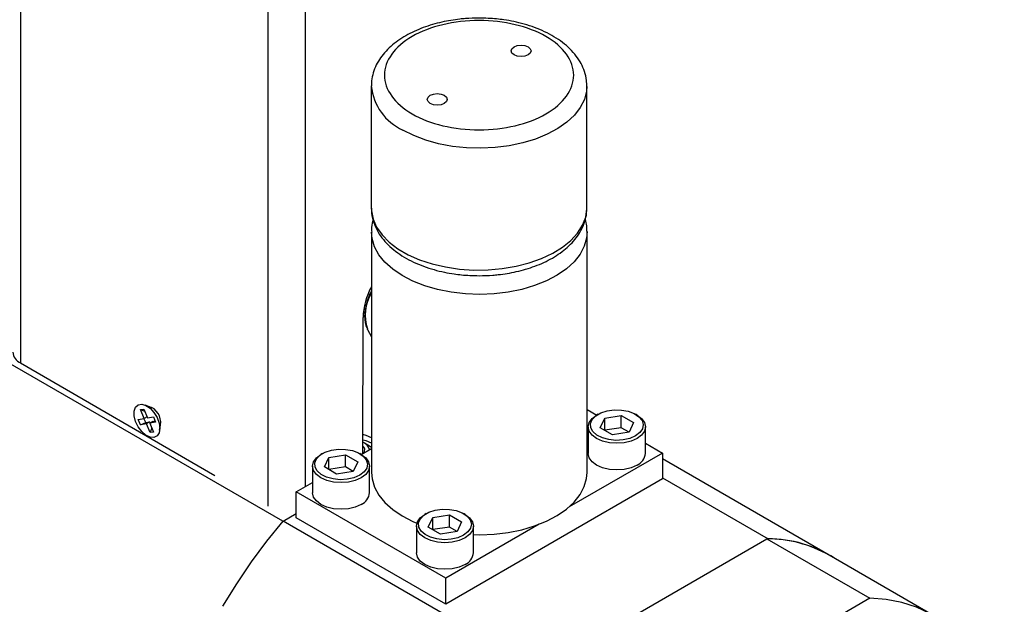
# Model space of a CAD drawing. Header units: inches. Extents: x 7 to 41.4, y 5.3 to 27.
# Tile 12 of 13: x 36.8 to 41.4, y 16.9 to 19.7. Entities that reach past the tile are written whole.
import ezdxf

# ---------------------------------------------------------------- set-up
doc = ezdxf.new("R2010")
doc.units = ezdxf.units.IN
doc.header["$LTSCALE"] = 4
doc.header["$MEASUREMENT"] = 0

msp = doc.modelspace()

# ---------------------------------------------------------------- linework, layer by layer
at = {"color": 8, "linetype": 'Continuous', "lineweight": 25}
for p, q in [((36.7769, 21.0613), (36.7762, 18.0349)), ((37.9472, 17.3586), (37.9479, 20.3852)), ((38.124, 17.4511), (38.1246, 20.3856))]:
    msp.add_line(p, q, dxfattribs=at)
at = {"color": 7, "linetype": 'Continuous', "lineweight": 25}
for p, q in [((38.435, 19.3439), (38.435, 18.7683)), ((39.455, 18.7683), (39.455, 19.3439)), ((38.0168, 17.2866), (34.6764, 19.2149)), ((39.455, 18.7683), (39.455, 18.7715)), ((38.4361, 18.6536), (38.4361, 17.5176)), ((39.4561, 17.5176), (39.4561, 18.6536)), ((38.4044, 18.2688), (38.3972, 18.273)), ((38.3959, 17.6081), (38.396, 18.2503)), ((38.4179, 18.1932), (38.4166, 18.1957)), ((38.4179, 18.1932), (38.4361, 18.1591)), ((36.7762, 18.0349), (37.6958, 17.5038)), ((37.3427, 17.8145), (37.3587, 17.8173)), ((37.3607, 17.7723), (37.3427, 17.8145)), ((37.3427, 17.8145), (37.3631, 17.8071)), ((37.3587, 17.8173), (37.3767, 17.7752)), ((37.4013, 17.8211), (37.3654, 17.836)), ((37.3969, 17.8241), (37.3958, 17.8234)), ((39.4561, 17.815), (39.5019, 17.7886)), ((39.5083, 17.7923), (39.5012, 17.7882)), ((39.6922, 17.7882), (39.6851, 17.7923)), ((37.3332, 17.7675), (37.3607, 17.7723)), ((37.3436, 17.743), (37.3332, 17.7675)), ((37.3436, 17.743), (37.3681, 17.753)), ((37.3712, 17.7479), (37.3436, 17.743)), ((37.3681, 17.753), (37.3599, 17.7722)), ((37.3745, 17.7803), (37.3607, 17.7723)), ((37.3681, 17.753), (37.3853, 17.756)), ((37.3853, 17.756), (37.3712, 17.7479)), ((37.3891, 17.7057), (37.3712, 17.7479)), ((37.3767, 17.7752), (37.4042, 17.7801)), ((37.3853, 17.756), (37.3875, 17.7509)), ((37.4013, 17.7589), (37.3871, 17.7507)), ((37.4147, 17.7556), (37.3871, 17.7507)), ((37.3871, 17.7507), (37.4051, 17.7085)), ((37.4013, 17.7589), (37.4124, 17.7608)), ((37.4042, 17.7801), (37.4147, 17.7556)), ((37.4341, 17.7169), (37.4392, 17.7554)), ((37.4385, 17.7495), (37.4396, 17.7502)), ((39.518, 17.7291), (39.5391, 17.7745)), ((39.5391, 17.7745), (39.6177, 17.7867)), ((39.5391, 17.7169), (39.5391, 17.7745)), ((39.6177, 17.7867), (39.6753, 17.7534)), ((39.6177, 17.7291), (39.6177, 17.7867)), ((39.6753, 17.7534), (39.6542, 17.708)), ((37.3964, 17.729), (37.3891, 17.7057)), ((37.4051, 17.7085), (37.3891, 17.7057)), ((39.4617, 17.7331), (39.4617, 17.6074)), ((39.5756, 17.6959), (39.518, 17.7291)), ((39.6177, 17.7291), (39.5391, 17.7169)), ((39.6542, 17.708), (39.5756, 17.6959)), ((39.6542, 17.708), (39.6177, 17.7291)), ((39.7317, 17.6074), (39.7317, 17.7331)), ((38.4237, 17.6449), (38.4014, 17.6577)), ((39.7317, 17.656), (39.8123, 17.6094)), ((38.2037, 17.6066), (38.1966, 17.6025)), ((38.3875, 17.6025), (38.3805, 17.6066)), ((38.3868, 17.6029), (38.4361, 17.6313)), ((38.4236, 17.6449), (38.4361, 17.6364)), ((39.8123, 17.6094), (39.3708, 17.3545)), ((39.8123, 17.6094), (39.8123, 17.4869)), ((38.2134, 17.5434), (38.2345, 17.5888)), ((38.2345, 17.5888), (38.3131, 17.6009)), ((38.2345, 17.5312), (38.2345, 17.5888)), ((38.3131, 17.6009), (38.3707, 17.5677)), ((38.3131, 17.5434), (38.3131, 17.6009)), ((38.3707, 17.5677), (38.3496, 17.5223)), ((40.6013, 17.127), (39.8123, 17.5825)), ((38.1571, 17.5474), (38.1571, 17.4216)), ((38.271, 17.5101), (38.2134, 17.5434)), ((38.3131, 17.5434), (38.2345, 17.5312)), ((38.3496, 17.5223), (38.271, 17.5101)), ((38.3496, 17.5223), (38.3131, 17.5434)), ((38.4271, 17.4216), (38.4271, 17.5474)), ((38.0799, 17.4257), (38.1571, 17.4702)), ((39.8123, 17.4869), (38.787, 16.895)), ((39.8123, 17.4928), (40.312, 17.2043)), ((38.787, 17.0175), (38.0799, 17.4257)), ((38.0799, 17.3032), (38.0799, 17.4257)), ((38.0178, 17.2877), (38.0799, 17.3236)), ((39.2369, 16.584), (38.0178, 17.2877)), ((38.787, 16.895), (38.0799, 17.3032)), ((38.6951, 17.3229), (38.688, 17.3188)), ((38.7049, 17.2597), (38.7259, 17.3051)), ((38.7259, 17.3051), (38.8046, 17.3172)), ((38.7259, 17.2475), (38.7259, 17.3051)), ((38.8046, 17.3172), (38.8621, 17.284)), ((38.8046, 17.2597), (38.8046, 17.3172)), ((38.8621, 17.284), (38.8411, 17.2386)), ((38.879, 17.3188), (38.8719, 17.3229)), ((38.6485, 17.2637), (38.6485, 17.1379)), ((38.7624, 17.2264), (38.7049, 17.2597)), ((38.8046, 17.2597), (38.726, 17.2475)), ((38.8411, 17.2386), (38.7624, 17.2264)), ((39.2286, 17.2724), (38.787, 17.0175)), ((38.8411, 17.2386), (38.8046, 17.2597)), ((38.9185, 17.1379), (38.9185, 17.2637)), ((39.2418, 16.5897), (40.3059, 17.204)), ((40.3059, 17.204), (40.793, 16.9228)), ((40.312, 17.2043), (40.3113, 17.2039)), ((41.0877, 16.8454), (40.6005, 17.1266)), ((38.787, 16.895), (38.787, 17.0175)), ((40.793, 16.9228), (39.729, 16.3085))]:
    msp.add_line(p, q, dxfattribs=at)
at = {"color": 7, "linetype": 'Continuous', "lineweight": 25, "flags": 128}
for points in [[(39.1105, 19.4905), (39.1003, 19.4993), (39.0967, 19.5097), (39.1003, 19.52), (39.1105, 19.5288), (39.1257, 19.5347), (39.1437, 19.5368), (39.1617, 19.5347), (39.1769, 19.5288), (39.1871, 19.52), (39.1907, 19.5097), (39.1871, 19.4993), (39.1769, 19.4905), (39.1617, 19.4846), (39.1437, 19.4825), (39.1257, 19.4846), (39.1105, 19.4905)], [(38.7138, 19.2615), (38.7036, 19.2703), (38.7, 19.2807), (38.7036, 19.291), (38.7138, 19.2998), (38.729, 19.3057), (38.747, 19.3078), (38.765, 19.3057), (38.7802, 19.2998), (38.7904, 19.291), (38.794, 19.2807), (38.7904, 19.2703), (38.7802, 19.2615), (38.765, 19.2556), (38.747, 19.2535), (38.729, 19.2556), (38.7138, 19.2615)], [(37.4072, 17.6835), (37.3888, 17.6848), (37.3689, 17.6944), (37.3495, 17.7113), (37.3327, 17.7336), (37.3204, 17.759), (37.3139, 17.7846), (37.3139, 17.8077), (37.3204, 17.8258), (37.3327, 17.837), (37.3495, 17.8399), (37.3689, 17.8344), (37.3888, 17.821), (37.4072, 17.8011), (37.4219, 17.7769), (37.4314, 17.7511), (37.4347, 17.7264), (37.4314, 17.7055), (37.4219, 17.6907), (37.4072, 17.6835)], [(37.3769, 17.8312), (37.3781, 17.8311), (37.3951, 17.8252)], [(39.6851, 17.6902), (39.6579, 17.6784), (39.6263, 17.6712), (39.5924, 17.6692), (39.5589, 17.6725), (39.5281, 17.6809), (39.5025, 17.6938), (39.4838, 17.7103), (39.4735, 17.729), (39.4723, 17.7486), (39.4804, 17.7677), (39.4971, 17.7849), (39.5211, 17.7988), (39.5508, 17.8084), (39.5839, 17.8131), (39.6179, 17.8124), (39.6504, 17.8064), (39.6788, 17.7957), (39.7012, 17.7808), (39.7158, 17.7631), (39.7216, 17.7437), (39.7181, 17.7242), (39.7056, 17.7059), (39.6851, 17.6902)], [(39.6921, 17.678), (39.6642, 17.6656), (39.6316, 17.6578), (39.5967, 17.6552), (39.5617, 17.6578), (39.5292, 17.6656), (39.5012, 17.678), (39.4798, 17.6941), (39.4663, 17.7129), (39.4617, 17.7331), (39.4663, 17.7533), (39.4798, 17.7721), (39.5012, 17.7882)], [(39.6922, 17.7882), (39.7136, 17.7721), (39.7271, 17.7533), (39.7317, 17.7331), (39.7271, 17.7129), (39.7136, 17.6941), (39.6921, 17.678)], [(38.4361, 17.681), (38.4104, 17.6921), (38.3959, 17.6963)], [(38.4361, 17.6553), (38.4104, 17.6664), (38.3959, 17.6706)], [(38.3805, 17.5045), (38.3533, 17.4926), (38.3217, 17.4854), (38.2878, 17.4834), (38.2543, 17.4868), (38.2235, 17.4952), (38.1979, 17.5081), (38.1792, 17.5245), (38.1689, 17.5433), (38.1677, 17.5629), (38.1758, 17.582), (38.1925, 17.5991), (38.2165, 17.613), (38.2462, 17.6227), (38.2793, 17.6273), (38.3133, 17.6266), (38.3458, 17.6207), (38.3742, 17.6099), (38.3966, 17.5951), (38.4112, 17.5774), (38.417, 17.558), (38.4135, 17.5385), (38.401, 17.5202), (38.3805, 17.5045)], [(39.6921, 17.5522), (39.6642, 17.5399), (39.6316, 17.5321), (39.5967, 17.5294), (39.5617, 17.5321), (39.5292, 17.5399), (39.5012, 17.5522), (39.4798, 17.5684), (39.4663, 17.5872), (39.4617, 17.6074)], [(38.3875, 17.4923), (38.3596, 17.4799), (38.327, 17.4721), (38.2921, 17.4694), (38.2571, 17.4721), (38.2246, 17.4799), (38.1966, 17.4923), (38.1752, 17.5084), (38.1617, 17.5272), (38.1571, 17.5474), (38.1617, 17.5675), (38.1752, 17.5863), (38.1966, 17.6025)], [(38.3875, 17.6025), (38.409, 17.5863), (38.4225, 17.5675), (38.4271, 17.5474), (38.4225, 17.5272), (38.409, 17.5084), (38.3875, 17.4923)], [(38.4361, 17.5176), (38.4389, 17.487), (38.4505, 17.4482), (38.4709, 17.4107), (38.4998, 17.3751), (38.5367, 17.342), (38.5809, 17.3121), (38.6316, 17.2858), (38.6507, 17.2776)], [(38.9185, 17.2236), (38.948, 17.2231), (39.016, 17.2259), (39.0827, 17.2339), (39.147, 17.2469), (39.2077, 17.2648), (39.2637, 17.2872), (39.3141, 17.3137), (39.3578, 17.3438), (39.3943, 17.377), (39.4227, 17.4128), (39.4427, 17.4504), (39.4538, 17.4892), (39.4561, 17.5176)], [(38.3875, 17.3665), (38.3596, 17.3541), (38.327, 17.3463), (38.2921, 17.3437), (38.2571, 17.3463), (38.2246, 17.3541), (38.1966, 17.3665), (38.1752, 17.3827), (38.1617, 17.4015), (38.1571, 17.4216)], [(38.8719, 17.2208), (38.8448, 17.2089), (38.8131, 17.2017), (38.7792, 17.1997), (38.7457, 17.2031), (38.7149, 17.2115), (38.6893, 17.2244), (38.6706, 17.2408), (38.6603, 17.2596), (38.6592, 17.2792), (38.6672, 17.2983), (38.6839, 17.3154), (38.708, 17.3293), (38.7376, 17.339), (38.7707, 17.3436), (38.8047, 17.3429), (38.8372, 17.337), (38.8657, 17.3262), (38.888, 17.3114), (38.9026, 17.2937), (38.9084, 17.2743), (38.9049, 17.2547), (38.8925, 17.2365), (38.8719, 17.2208)], [(37.7336, 16.8852), (37.7986, 16.9915), (37.8679, 17.0944), (37.9411, 17.1933), (38.0178, 17.2877)], [(38.879, 17.2086), (38.851, 17.1962), (38.8184, 17.1884), (38.7835, 17.1857), (38.7486, 17.1884), (38.716, 17.1962), (38.688, 17.2086), (38.6666, 17.2247), (38.6531, 17.2435), (38.6485, 17.2637), (38.6531, 17.2838), (38.6666, 17.3026), (38.688, 17.3188)], [(38.879, 17.3188), (38.9004, 17.3026), (38.9139, 17.2838), (38.9185, 17.2637), (38.9139, 17.2435), (38.9004, 17.2247), (38.879, 17.2086)], [(38.879, 17.0828), (38.851, 17.0704), (38.8184, 17.0626), (38.7835, 17.06), (38.7486, 17.0626), (38.716, 17.0704), (38.688, 17.0828), (38.6666, 17.099), (38.6531, 17.1178), (38.6485, 17.1379)], [(41.2933, 15.3751), (41.3302, 15.4842), (41.363, 15.5981), (41.3894, 15.7109), (41.4093, 15.8221), (41.4227, 15.9308), (41.4294, 16.0367), (41.4294, 16.1389), (41.4227, 16.237), (41.4093, 16.3304), (41.3894, 16.4185), (41.363, 16.5008), (41.3302, 16.5769), (41.2913, 16.6464), (41.2466, 16.7087), (41.1961, 16.7637), (41.1403, 16.8108), (41.0795, 16.85), (41.0139, 16.8809), (40.9441, 16.9035), (40.8703, 16.9174), (40.793, 16.9228)]]:
    msp.add_lwpolyline(points, dxfattribs=at)
at = {"color": 8, "linetype": 'Continuous', "lineweight": 25, "flags": 128}
for points in [[(39.455, 19.3421), (39.4532, 19.3194), (39.443, 19.2805), (39.4239, 19.2427), (39.3963, 19.2068), (39.3606, 19.1733), (39.3175, 19.1428), (39.2677, 19.1159), (39.2122, 19.0931), (39.1519, 19.0748), (39.0879, 19.0613), (39.0214, 19.0528), (38.9535, 19.0495), (38.8855, 19.0515), (38.8185, 19.0587), (38.7538, 19.071), (38.6925, 19.0881), (38.6356, 19.1098), (38.5844, 19.1357)], [(38.435, 18.7683), (38.4356, 18.7535), (38.4436, 18.7144), (38.4605, 18.6763), (38.486, 18.6399), (38.5198, 18.6057), (38.5611, 18.5744), (38.6093, 18.5466), (38.6634, 18.5228), (38.7226, 18.5033), (38.7858, 18.4886), (38.8518, 18.4788), (38.9194, 18.4742), (38.9876, 18.4749), (39.0549, 18.4808), (39.1203, 18.4918), (39.1826, 18.5077), (39.2406, 18.5283), (39.2934, 18.5532), (39.3399, 18.582), (39.3794, 18.614), (39.4111, 18.6488), (39.4345, 18.6857), (39.4492, 18.7241), (39.4549, 18.7633), (39.455, 18.7683)], [(39.4561, 18.656), (39.4538, 18.6252), (39.4427, 18.5864), (39.4227, 18.5488), (39.3943, 18.513), (39.3578, 18.4798), (39.3141, 18.4497), (39.2637, 18.4232), (39.2077, 18.4008), (39.147, 18.3829), (39.0827, 18.3699), (39.016, 18.3619), (38.948, 18.3592), (38.88, 18.3616), (38.8132, 18.3693), (38.7488, 18.3821), (38.6879, 18.3997), (38.6316, 18.4218), (38.5809, 18.4481), (38.5367, 18.4781), (38.4998, 18.5111), (38.4709, 18.5467), (38.4505, 18.5843), (38.4389, 18.623), (38.4361, 18.6527)]]:
    msp.add_lwpolyline(points, dxfattribs=at)
at = {"color": 8, "linetype": 'Continuous', "lineweight": 25}
for centre, radius, start, end in [((38.6907, 19.3698), 0.257, 185.8841, 245.5709), ((38.6082, 18.2597), 0.2021, 148.3923, 198.4703)]:
    msp.add_arc(centre, radius, start, end, dxfattribs=at)
at = {"color": 7, "linetype": 'Continuous', "lineweight": 25}
for centre, radius, start, end in [((38.7186, 18.2391), 0.3228, 151.0571, 178.0223), ((36.801, 18.0913), 0.0616, 185.0027, 246.2876), ((37.3577, 17.7528), 0.0815, 343.21, 62.6806), ((38.3795, 17.6161), 0.0475, 11.4963, 69.8584), ((38.3801, 17.6233), 0.0241, 329.2115, 49.214), ((39.6642, 17.614), 0.0678, 294.3096, 354.3702), ((38.3596, 17.4283), 0.0678, 294.3096, 354.3702), ((40.3066, 16.6071), 0.5969, 60.4964, 90.0704), ((40.3095, 16.6162), 0.5881, 57.4452, 89.7487), ((38.8511, 17.1446), 0.0678, 294.3096, 354.3702)]:
    msp.add_arc(centre, radius, start, end, dxfattribs=at)
for points, knots in [([(38.945, 19.6648), (38.9234, 19.6643), (38.8929, 19.6637), (38.8485, 19.6594), (38.8111, 19.6543), (38.7677, 19.6458), (38.7238, 19.6345), (38.6801, 19.62), (38.6377, 19.6024), (38.5976, 19.5817), (38.5604, 19.5579), (38.5268, 19.5312), (38.4974, 19.5017), (38.4729, 19.4694), (38.4536, 19.4345), (38.4409, 19.3973), (38.4347, 19.3665), (38.4356, 19.3484), (38.4359, 19.3433)], [0, 0, 0, 0, 0.083074, 0.116903, 0.172803, 0.230467, 0.291956, 0.355703, 0.421126, 0.487788, 0.555412, 0.623782, 0.692674, 0.761926, 0.831477, 0.901545, 0.972799, 1, 1, 1, 1]), ([(39.4542, 19.3417), (39.4542, 19.3512), (39.4543, 19.375), (39.4452, 19.4116), (39.4287, 19.4503), (39.4054, 19.4861), (39.3759, 19.5196), (39.3405, 19.5501), (39.3002, 19.5773), (39.2558, 19.6009), (39.2084, 19.6207), (39.1594, 19.6366), (39.1108, 19.6484), (39.067, 19.6561), (39.0267, 19.661), (38.9873, 19.6641), (38.9595, 19.6645), (38.945, 19.6648)], [0, 0, 0, 0, 0.051416, 0.128845, 0.201111, 0.27486, 0.349759, 0.425115, 0.500261, 0.57463, 0.647811, 0.719115, 0.786609, 0.84807, 0.893415, 0.94426, 1, 1, 1, 1]), ([(38.6286, 19.2123), (38.5446, 19.2607), (38.4975, 19.3264), (38.4975, 19.4635), (38.5446, 19.5292), (38.7125, 19.6261), (38.8263, 19.6533), (39.0637, 19.6533), (39.1775, 19.6261), (39.3453, 19.5292), (39.3925, 19.4635), (39.3925, 19.3264), (39.3453, 19.2607), (39.1775, 19.1638), (39.0637, 19.1366), (38.8263, 19.1366), (38.7125, 19.1638), (38.6286, 19.2123)], [0, 0, 0, 0, 0.125, 0.125, 0.25, 0.25, 0.375, 0.375, 0.5, 0.5, 0.625, 0.625, 0.75, 0.75, 0.875, 0.875, 1, 1, 1, 1]), ([(38.945, 18.4474), (38.9666, 18.4479), (38.997, 18.4485), (39.0415, 18.4528), (39.0789, 18.4579), (39.1223, 18.4664), (39.1662, 18.4777), (39.2099, 18.4922), (39.2523, 18.5098), (39.2924, 18.5305), (39.3296, 18.5543), (39.3632, 18.581), (39.3926, 18.6105), (39.4171, 18.6428), (39.4363, 18.6776), (39.4491, 18.7148), (39.4554, 18.7468), (39.4543, 18.7661), (39.454, 18.7722)], [0, 0, 0, 0, 0.0825651, 0.1161878, 0.1717448, 0.2290565, 0.2901682, 0.3535253, 0.418548, 0.4848016, 0.5520115, 0.619963, 0.6884334, 0.7572611, 0.8263868, 0.896026, 0.9668431, 1, 1, 1, 1]), ([(38.4359, 18.7668), (38.4359, 18.7585), (38.4358, 18.7359), (38.4448, 18.7006), (38.4613, 18.6619), (38.4845, 18.626), (38.5141, 18.5926), (38.5495, 18.5621), (38.5898, 18.5349), (38.6342, 18.5113), (38.6816, 18.4915), (38.7306, 18.4756), (38.7792, 18.4638), (38.8229, 18.4561), (38.8633, 18.4512), (38.9026, 18.4481), (38.9304, 18.4476), (38.945, 18.4474)], [0, 0, 0, 0, 0.045, 0.122952, 0.195707, 0.269955, 0.345361, 0.421226, 0.49688, 0.571753, 0.645429, 0.717215, 0.785165, 0.847042, 0.892694, 0.943883, 1, 1, 1, 1]), ([(38.4438, 18.7103), (38.4433, 18.7089), (38.4384, 18.6945), (38.4358, 18.6748), (38.4367, 18.6569), (38.437, 18.6525)], [0, 0, 0, 0, 0.078891, 0.77378, 1, 1, 1, 1]), ([(39.4552, 18.6567), (39.4552, 18.6656), (39.4553, 18.6845), (39.4501, 18.7028), (39.4473, 18.7124)], [0, 0, 0, 0, 0.472226, 1, 1, 1, 1]), ([(38.4361, 18.3756), (38.4346, 18.3727), (38.427, 18.3588), (38.4193, 18.3391), (38.4118, 18.3148), (38.407, 18.2942), (38.4039, 18.2705), (38.4034, 18.2467), (38.4066, 18.2236), (38.4108, 18.2066), (38.4156, 18.1985), (38.4166, 18.1968)], [0, 0, 0, 0, 0.047686, 0.232297, 0.307042, 0.429681, 0.55459, 0.686964, 0.823799, 0.963926, 1, 1, 1, 1])]:
    msp.add_open_spline(points, degree=3, knots=knots, dxfattribs=at)

doc.saveas('drawing.dxf')
